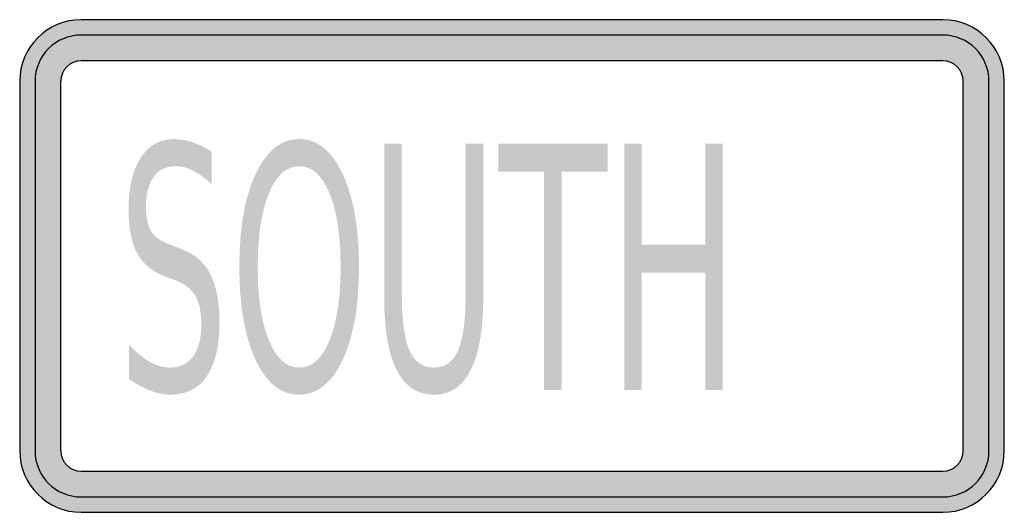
# Model space of a CAD drawing. Header units: inches. Extents: x -0.5 to 0.5, y -0.25 to 0.25.
import ezdxf

# ---------------------------------------------------------------- set-up
doc = ezdxf.new("R2010")
doc.units = ezdxf.units.IN
doc.header["$MEASUREMENT"] = 0

msp = doc.modelspace()

# ---------------------------------------------------------------- hatches: boundary and pattern name
h = msp.add_hatch(color=7)
h.paths.add_polyline_path([(0.4375, -0.25), (-0.4375, -0.25), (-0.446, -0.2495), (-0.4542, -0.2478), (-0.4618, -0.2452), (-0.469, -0.2415), (-0.4757, -0.237), (-0.4817, -0.2317), (-0.487, -0.2257), (-0.4915, -0.219), (-0.4952, -0.2118), (-0.4978, -0.2042), (-0.4995, -0.196), (-0.5, -0.1875), (-0.5, 0.1875), (-0.4995, 0.196), (-0.4978, 0.2042), (-0.4952, 0.2118), (-0.4915, 0.219), (-0.487, 0.2257), (-0.4817, 0.2317), (-0.4757, 0.237), (-0.469, 0.2415), (-0.4618, 0.2452), (-0.4542, 0.2478), (-0.446, 0.2495), (-0.4375, 0.25), (0.4375, 0.25), (0.446, 0.2495), (0.4542, 0.2478), (0.4618, 0.2452), (0.469, 0.2415), (0.4757, 0.237), (0.4817, 0.2317), (0.487, 0.2257), (0.4915, 0.219), (0.495, 0.2118), (0.4977, 0.2042), (0.4993, 0.196), (0.5, 0.1875), (0.5, -0.1875), (0.4993, -0.196), (0.4977, -0.2042), (0.495, -0.2118), (0.4915, -0.219), (0.487, -0.2257), (0.4817, -0.2317), (0.4757, -0.237), (0.469, -0.2415), (0.4618, -0.2452), (0.4542, -0.2478), (0.446, -0.2495), (0.4375, -0.25)])
h.paths.add_polyline_path([(-0.4583, -0.1875), (-0.4583, 0.1875), (-0.4582, 0.1903), (-0.4577, 0.193), (-0.4567, 0.1957), (-0.4555, 0.198), (-0.454, 0.2002), (-0.4522, 0.2022), (-0.4502, 0.204), (-0.448, 0.2055), (-0.4457, 0.2067), (-0.443, 0.2077), (-0.4403, 0.2082), (-0.4375, 0.2083), (0.4375, 0.2083), (0.4403, 0.2082), (0.443, 0.2077), (0.4457, 0.2067), (0.448, 0.2055), (0.4502, 0.204), (0.4522, 0.2022), (0.454, 0.2002), (0.4555, 0.198), (0.4567, 0.1957), (0.4575, 0.193), (0.4582, 0.1903), (0.4583, 0.1875), (0.4583, -0.1875), (0.4582, -0.1903), (0.4575, -0.193), (0.4567, -0.1957), (0.4555, -0.198), (0.454, -0.2002), (0.4522, -0.2022), (0.4502, -0.204), (0.448, -0.2055), (0.4457, -0.2067), (0.443, -0.2077), (0.4403, -0.2082), (0.4375, -0.2083), (-0.4375, -0.2083), (-0.4403, -0.2082), (-0.443, -0.2077), (-0.4457, -0.2067), (-0.448, -0.2055), (-0.4502, -0.204), (-0.4522, -0.2022), (-0.454, -0.2002), (-0.4555, -0.198), (-0.4567, -0.1957), (-0.4577, -0.193), (-0.4582, -0.1903), (-0.4583, -0.1875)], flags=0)
h = msp.add_hatch(color=7)
edge = h.paths.add_edge_path()
edge.add_line((-0.305, 0.116), (-0.305, 0.0831))
edge.add_spline(control_points=[(-0.305, 0.0831), (-0.3117, 0.0892), (-0.3181, 0.0938), (-0.3241, 0.0968), (-0.3301, 0.0998), (-0.3358, 0.1013), (-0.3414, 0.1013), (-0.3511, 0.1013), (-0.3586, 0.0977), (-0.3638, 0.0906), (-0.369, 0.0835), (-0.3717, 0.0733), (-0.3717, 0.0601), (-0.3717, 0.0491), (-0.3699, 0.0407), (-0.3664, 0.0351), (-0.3629, 0.0295), (-0.3563, 0.0249), (-0.3465, 0.0214)], knot_values=[0, 0, 0, 0, 1, 1, 1, 2, 2, 2, 3, 3, 3, 4, 4, 4, 5, 5, 5, 6, 6, 6, 6], degree=3, periodic=0)
edge.add_line((-0.3465, 0.0214), (-0.3359, 0.0173))
edge.add_spline(control_points=[(-0.3359, 0.0173), (-0.3226, 0.0125), (-0.3128, 0.004), (-0.3065, -0.0081), (-0.3003, -0.0202), (-0.2971, -0.0364), (-0.2971, -0.0567), (-0.2971, -0.081), (-0.3014, -0.0993), (-0.3099, -0.1118), (-0.3184, -0.1243), (-0.3309, -0.1306), (-0.3473, -0.1306), (-0.3536, -0.1306), (-0.3602, -0.1292), (-0.3672, -0.1266), (-0.3742, -0.1239), (-0.3815, -0.1199), (-0.389, -0.1147)], knot_values=[0, 0, 0, 0, 1, 1, 1, 2, 2, 2, 3, 3, 3, 4, 4, 4, 5, 5, 5, 6, 6, 6, 6], degree=3, periodic=0)
edge.add_line((-0.389, -0.1147), (-0.389, -0.0799))
edge.add_spline(control_points=[(-0.389, -0.0799), (-0.3817, -0.0876), (-0.3747, -0.0934), (-0.3678, -0.0973), (-0.3608, -0.1012), (-0.354, -0.1031), (-0.3473, -0.1031), (-0.3372, -0.1031), (-0.3294, -0.0993), (-0.3239, -0.0917), (-0.3183, -0.0842), (-0.3156, -0.0733), (-0.3156, -0.0593), (-0.3156, -0.047), (-0.3176, -0.0374), (-0.3215, -0.0305), (-0.3255, -0.0235), (-0.332, -0.0183), (-0.3411, -0.0149)], knot_values=[0, 0, 0, 0, 1, 1, 1, 2, 2, 2, 3, 3, 3, 4, 4, 4, 5, 5, 5, 6, 6, 6, 6], degree=3, periodic=0)
edge.add_line((-0.3411, -0.0149), (-0.3518, -0.0109))
edge.add_spline(control_points=[(-0.3518, -0.0109), (-0.3651, -0.0058), (-0.3747, 0.002), (-0.3806, 0.0127), (-0.3865, 0.0235), (-0.3894, 0.0384), (-0.3894, 0.0574), (-0.3894, 0.0795), (-0.3854, 0.097), (-0.3772, 0.1097), (-0.369, 0.1224), (-0.3578, 0.1288), (-0.3434, 0.1288), (-0.3372, 0.1288), (-0.331, 0.1277), (-0.3246, 0.1256), (-0.3182, 0.1235), (-0.3117, 0.1203), (-0.305, 0.116)], knot_values=[0, 0, 0, 0, 1, 1, 1, 2, 2, 2, 3, 3, 3, 4, 4, 4, 5, 5, 5, 6, 6, 6, 6], degree=3, periodic=0)
h = msp.add_hatch(color=7)
edge = h.paths.add_edge_path()
edge.add_spline(control_points=[(-0.2161, 0.1288), (-0.1977, 0.1288), (-0.183, 0.117), (-0.172, 0.0935), (-0.161, 0.07), (-0.1554, 0.0385), (-0.1554, -0.001), (-0.1554, -0.0404), (-0.161, -0.0718), (-0.172, -0.0953), (-0.183, -0.1188), (-0.1977, -0.1306), (-0.2161, -0.1306), (-0.2346, -0.1306), (-0.2493, -0.1189), (-0.2603, -0.0954), (-0.2714, -0.072), (-0.2769, -0.0405), (-0.2769, -0.001), (-0.2769, 0.0385), (-0.2714, 0.07), (-0.2603, 0.0935), (-0.2493, 0.117), (-0.2346, 0.1288), (-0.2161, 0.1288)], knot_values=[0, 0, 0, 0, 1, 1, 1, 2, 2, 2, 3, 3, 3, 4, 4, 4, 5, 5, 5, 6, 6, 6, 7, 7, 7, 8, 8, 8, 8], degree=3, periodic=0)
edge = h.paths.add_edge_path(flags=0)
edge.add_spline(control_points=[(-0.2161, 0.1013), (-0.229, 0.1013), (-0.2393, 0.0922), (-0.2468, 0.0739), (-0.2544, 0.0555), (-0.2582, 0.0306), (-0.2582, -0.001), (-0.2582, -0.0325), (-0.2544, -0.0574), (-0.2468, -0.0757), (-0.2393, -0.094), (-0.229, -0.1031), (-0.2161, -0.1031), (-0.2032, -0.1031), (-0.193, -0.094), (-0.1854, -0.0757), (-0.1779, -0.0574), (-0.1741, -0.0325), (-0.1741, -0.001), (-0.1741, 0.0306), (-0.1779, 0.0555), (-0.1854, 0.0739), (-0.193, 0.0922), (-0.2032, 0.1013), (-0.2161, 0.1013)], knot_values=[0, 0, 0, 0, 1, 1, 1, 2, 2, 2, 3, 3, 3, 4, 4, 4, 5, 5, 5, 6, 6, 6, 7, 7, 7, 8, 8, 8, 8], degree=3, periodic=0)
h = msp.add_hatch(color=7)
edge = h.paths.add_edge_path()
edge.add_line((-0.1298, 0.1243), (-0.1119, 0.1243))
edge.add_line((-0.1119, 0.1243), (-0.1119, -0.0276))
edge.add_spline(control_points=[(-0.1119, -0.0276), (-0.1119, -0.0544), (-0.1093, -0.0737), (-0.1042, -0.0855), (-0.0991, -0.0972), (-0.0908, -0.1031), (-0.0794, -0.1031), (-0.068, -0.1031), (-0.0598, -0.0972), (-0.0547, -0.0855), (-0.0496, -0.0737), (-0.0471, -0.0544), (-0.0471, -0.0276)], knot_values=[0, 0, 0, 0, 1, 1, 1, 2, 2, 2, 3, 3, 3, 4, 4, 4, 4], degree=3, periodic=0)
edge.add_line((-0.0471, -0.0276), (-0.0471, 0.1243))
edge.add_line((-0.0471, 0.1243), (-0.0292, 0.1243))
edge.add_line((-0.0292, 0.1243), (-0.0292, -0.0318))
edge.add_spline(control_points=[(-0.0292, -0.0318), (-0.0292, -0.0644), (-0.0335, -0.089), (-0.0419, -0.1056), (-0.0504, -0.1223), (-0.0629, -0.1306), (-0.0794, -0.1306), (-0.096, -0.1306), (-0.1086, -0.1223), (-0.1171, -0.1056), (-0.1255, -0.089), (-0.1298, -0.0644), (-0.1298, -0.0318)], knot_values=[0, 0, 0, 0, 1, 1, 1, 2, 2, 2, 3, 3, 3, 4, 4, 4, 4], degree=3, periodic=0)
edge.add_line((-0.1298, -0.0318), (-0.1298, 0.1243))
for points in [[(-0.014, 0.1243), (0.097, 0.1243), (0.097, 0.0958), (0.0504, 0.0958), (0.0504, -0.1257), (0.0326, -0.1257), (0.0326, 0.0958), (-0.014, 0.0958), (-0.014, 0.1243)], [(0.114, 0.1243), (0.1318, 0.1243), (0.1318, 0.0218), (0.1963, 0.0218), (0.1963, 0.1243), (0.2141, 0.1243), (0.2141, -0.1257), (0.1963, -0.1257), (0.1963, -0.0067), (0.1318, -0.0067), (0.1318, -0.1257), (0.114, -0.1257), (0.114, 0.1243)]]:
    msp.add_hatch(color=7).paths.add_polyline_path(points)

# ---------------------------------------------------------------- linework, layer by layer
at = {"color": 7}
for p, q in [((0.4375, 0.25), (-0.4375, 0.25)), ((0.4375, 0.2344), (-0.4375, 0.2344)), ((0.4375, 0.2083), (-0.4375, 0.2083)), ((-0.5, 0.1875), (-0.5, -0.1875)), ((-0.4843, 0.1875), (-0.4843, -0.1875)), ((-0.4584, 0.1875), (-0.4584, -0.1875)), ((0.4583, -0.1875), (0.4583, 0.1875)), ((0.4843, -0.1875), (0.4843, 0.1875)), ((0.5, -0.1875), (0.5, 0.1875)), ((-0.4375, -0.2083), (0.4375, -0.2083)), ((-0.4375, -0.2344), (0.4375, -0.2344)), ((-0.4375, -0.2499), (0.4375, -0.2499))]:
    msp.add_line(p, q, dxfattribs=at)
for points in [[(-0.4375, 0.25), (-0.472, 0.25), (-0.5, 0.222), (-0.5, 0.1875)], [(0.5, 0.1875), (0.5, 0.222), (0.472, 0.25), (0.4375, 0.25)], [(-0.4375, 0.2344), (-0.4634, 0.2344), (-0.4844, 0.2134), (-0.4844, 0.1875)], [(0.4844, 0.1875), (0.4844, 0.2134), (0.4634, 0.2344), (0.4375, 0.2344)], [(-0.4375, 0.2083), (-0.449, 0.2083), (-0.4583, 0.199), (-0.4583, 0.1875)], [(0.4583, 0.1875), (0.4583, 0.199), (0.449, 0.2083), (0.4375, 0.2083)], [(-0.5, -0.1875), (-0.5, -0.222), (-0.472, -0.25), (-0.4375, -0.25)], [(-0.4844, -0.1875), (-0.4844, -0.2134), (-0.4634, -0.2344), (-0.4375, -0.2344)], [(-0.4583, -0.1875), (-0.4583, -0.199), (-0.449, -0.2083), (-0.4375, -0.2083)], [(0.4375, -0.25), (0.472, -0.25), (0.5, -0.222), (0.5, -0.1875)], [(0.4375, -0.2344), (0.4634, -0.2344), (0.4844, -0.2134), (0.4844, -0.1875)], [(0.4375, -0.2083), (0.449, -0.2083), (0.4583, -0.199), (0.4583, -0.1875)]]:
    msp.add_open_spline(points, degree=3, dxfattribs=at)

doc.saveas('drawing.dxf')
